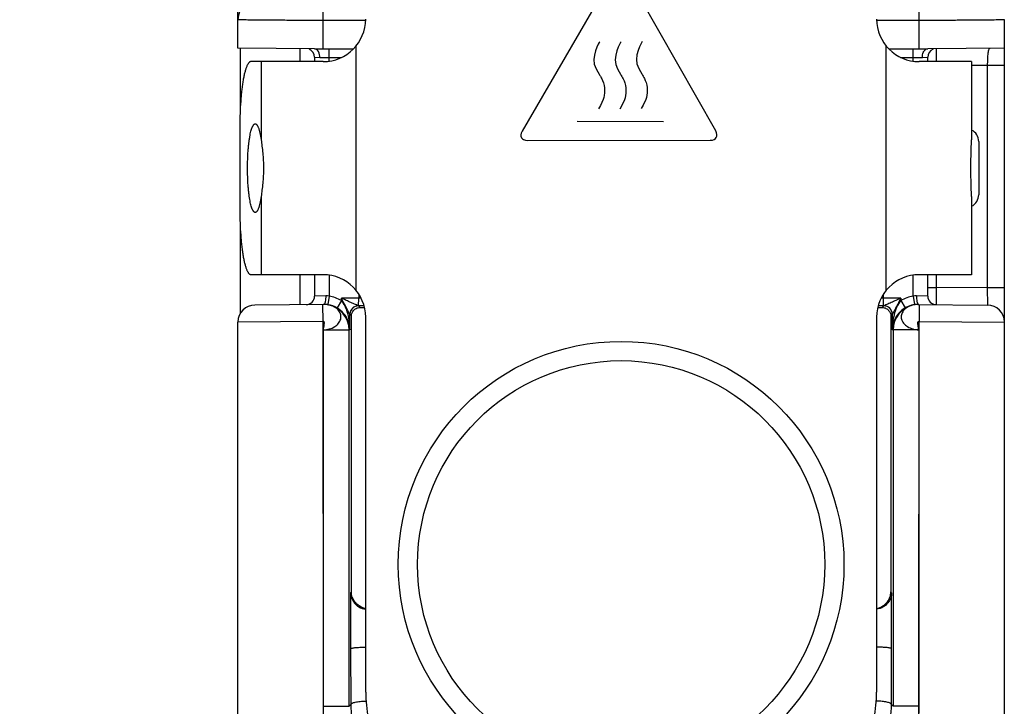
# Model space of a CAD drawing. Header units: inches. Extents: x 0 to 22, y 0 to 17.
# Tile 28 of 32: x 14.7 to 15.9, y 12.1 to 12.9. Entities that reach past the tile are written whole.
import ezdxf

# ---------------------------------------------------------------- set-up
doc = ezdxf.new("R2010")
doc.units = ezdxf.units.IN
doc.header["$LTSCALE"] = 1.21
doc.header["$MEASUREMENT"] = 0
doc.layers.get('0').update_dxf_attribs({"linetype": 'CONTINUOUS'})
for name, color, linetype in [('02___PRT_ALL_AXES', 7, 'CONTINUOUS'), ('03___PRT_ALL_CURVES', 7, 'CONTINUOUS'), ('DIMENSIONS', 7, 'CONTINUOUS'), ('FEATURES', 7, 'CONTINUOUS')]:
    doc.layers.add(name, color=color, linetype=linetype)
doc.styles.get("Standard").update_dxf_attribs({"font": 'txt', "width": 0.8})
doc.dimstyles.new('DIMSTYLE_2', dxfattribs={"dimtxt": 0.125, "dimasz": 0.18, "dimexe": 0.125, "dimexo": 0.0625, "dimgap": 0.0625, "dimtad": 0, "dimtih": 1, "dimtoh": 1, "dimdec": 3, "dimzin": 4, "dimdsep": 46, "dimtxsty": 'STANDARD', "dimblk": '_FILLED', "dimblk1": '_FILLED', "dimblk2": '_FILLED', "dimcen": 0.09, "dimadec": 0, "dimazin": 0, "dimtp": 0.001, "dimtm": 0.001, "dimtfac": 1, "dimtdec": 3, "dimtofl": 0, "dimtmove": 0, "dimatfit": 3, "dimldrblk": '_FILLED', "dimfxl": 1, "dimtolj": 1, "dimtzin": 4, "dimarcsym": 0})

# ---------------------------------------------------------------- blocks, each defined once
blk = doc.blocks.new('_FILLED')
at = {"color": 0, "linetype": 'ByBlock'}
blk.add_solid([(0, 0), (-1, 0.17361), (-1, -0.17361)], dxfattribs=at)
blk = doc.blocks.new('*D10')
at = {"layer": 'DIMENSIONS', "color": 2, "linetype": 'Continuous'}
for p, q in [((15.0158, 14.5445), (14.113, 14.5445)), ((14.238, 14.5445), (14.238, 13.2782)), ((14.238, 11.7618), (14.238, 13.0282)), ((15.0255, 11.7618), (14.113, 11.7618))]:
    blk.add_line(p, q, dxfattribs=at)
at = {"layer": 'DIMENSIONS', "color": 2, "linetype": 'Continuous', "xscale": 0.18, "yscale": 0.18, "zscale": 0.18}
for p, rotation in [((14.238, 14.5445), 90), ((14.238, 11.7618), 270)]:
    blk.add_blockref('_FILLED', p, dxfattribs=dict(at, rotation=rotation))
at = {"layer": 'DIMENSIONS', "color": 2, "linetype": 'Continuous', "insert": (14.238, 13.2157), "char_height": 0.125, "width": 1.325, "attachment_point": 2, "line_spacing_factor": 0.9}
blk.add_mtext('2.783{\\Ftxt.shx;\\W1.000000;\\H0.125000; }[70.68]', dxfattribs=at)

msp = doc.modelspace()

# ---------------------------------------------------------------- linework, layer by layer
at = {"color": 7, "linetype": 'Continuous'}
for p, q in [((14.988, 12.8363), (14.988, 14.5175)), ((15.088, 12.8355), (15.088, 12.8954)), ((15.788, 12.8355), (15.788, 12.8954)), ((15.888, 11.8618), (15.888, 12.8697)), ((15.138, 12.8689), (15.088, 12.8689)), ((15.788, 12.8689), (15.738, 12.8689)), ((15.078, 12.8355), (14.988, 12.8363)), ((15.078, 12.8355), (15.1237, 12.8355)), ((15.095, 12.821), (15.095, 12.8355)), ((15.7523, 12.8355), (15.798, 12.8355)), ((15.781, 12.821), (15.781, 12.8355)), ((15.888, 12.8363), (15.798, 12.8355)), ((15.8079, 12.8356), (15.8079, 12.8205)), ((15.078, 12.8256), (15.078, 12.8205)), ((15.078, 12.8256), (15.0842, 12.8255)), ((15.0842, 12.8255), (15.1097, 12.8255)), ((15.7662, 12.8255), (15.7917, 12.8255)), ((15.7917, 12.8255), (15.798, 12.8256)), ((15.798, 12.8205), (15.798, 12.8256)), ((15.868, 12.8161), (15.8494, 12.816)), ((15.888, 12.8161), (15.868, 12.8161)), ((15.868, 12.8161), (15.868, 12.5549)), ((15.858, 12.7267), (15.858, 12.6643)), ((15.078, 12.5705), (15.078, 12.5454)), ((15.095, 12.57), (15.095, 12.5452)), ((15.781, 12.5452), (15.781, 12.57)), ((15.798, 12.5454), (15.798, 12.5705)), ((15.808, 12.5705), (15.808, 12.5554)), ((15.0911, 12.5456), (15.078, 12.5454)), ((15.1299, 12.5477), (15.1299, 12.543)), ((15.746, 12.543), (15.746, 12.5477)), ((15.798, 12.5454), (15.7848, 12.5456)), ((15.798, 12.5554), (15.808, 12.5554)), ((15.808, 12.5554), (15.8079, 12.5354)), ((15.868, 12.5549), (15.808, 12.5554)), ((15.888, 12.5549), (15.868, 12.5549)), ((15.868, 12.5549), (15.8681, 12.5349)), ((15.0893, 12.5356), (15.0078, 12.5349)), ((15.088, 12.5156), (15.0878, 12.5356)), ((15.0893, 12.5358), (15.0889, 12.5356)), ((15.095, 12.5452), (15.0935, 12.5353)), ((15.0941, 12.535), (15.0937, 12.5351)), ((15.1095, 12.5401), (15.1045, 12.5314)), ((15.1299, 12.543), (15.1095, 12.543)), ((15.1095, 12.5401), (15.1095, 12.543)), ((15.1315, 12.532), (15.1295, 12.5339)), ((15.1297, 12.534), (15.1299, 12.543)), ((15.1326, 12.543), (15.1299, 12.543)), ((15.746, 12.543), (15.7433, 12.543)), ((15.7464, 12.5339), (15.7444, 12.532)), ((15.7664, 12.543), (15.746, 12.543)), ((15.7462, 12.534), (15.746, 12.543)), ((15.7664, 12.543), (15.7664, 12.5401)), ((15.7664, 12.5401), (15.7715, 12.5314)), ((15.781, 12.5452), (15.7824, 12.5353)), ((15.7847, 12.5355), (15.7842, 12.5355)), ((15.7866, 12.5358), (15.787, 12.5356)), ((15.7866, 12.5356), (15.8681, 12.5349)), ((15.7881, 12.5356), (15.788, 12.5156)), ((15.1212, 12.5223), (15.1195, 12.5239)), ((15.1195, 12.5056), (15.1195, 12.5239)), ((15.1212, 12.1982), (15.1212, 12.5223)), ((15.7564, 12.5239), (15.7547, 12.5223)), ((15.7547, 12.5223), (15.7547, 12.1982)), ((15.7564, 12.5239), (15.7564, 12.5056)), ((15.088, 12.5156), (14.988, 12.5149)), ((14.988, 11.8618), (14.988, 12.5149)), ((15.0883, 12.064), (15.088, 12.5156)), ((15.138, 12.0805), (15.138, 12.5205)), ((15.738, 12.5205), (15.738, 12.0805)), ((15.7876, 12.064), (15.788, 12.5156)), ((15.788, 12.5156), (15.888, 12.5149)), ((15.0883, 12.064), (15.0885, 12.5056)), ((15.0885, 12.5056), (15.1185, 12.5056)), ((15.1195, 12.5056), (15.1185, 12.5056)), ((15.1185, 12.064), (15.1185, 12.5056)), ((15.7574, 12.5056), (15.7564, 12.5056)), ((15.7874, 12.5056), (15.7574, 12.5056)), ((15.7574, 12.5056), (15.7574, 12.064)), ((15.7874, 12.5056), (15.7876, 12.064)), ((15.1212, 12.1982), (15.1203, 12.1973)), ((15.1203, 12.1973), (15.1203, 12.1315)), ((15.7556, 12.1973), (15.7547, 12.1982)), ((15.7556, 12.1315), (15.7556, 12.1973)), ((15.1203, 12.1315), (15.1206, 12.0661)), ((15.7554, 12.0661), (15.7556, 12.1315)), ((15.088, 11.8618), (15.0883, 12.064)), ((15.0885, 12.064), (15.1185, 12.064)), ((15.1185, 12.064), (15.1206, 12.0661)), ((15.7554, 12.0661), (15.7574, 12.064)), ((15.7874, 12.064), (15.7574, 12.064)), ((15.788, 11.8618), (15.7876, 12.064))]:
    msp.add_line(p, q, dxfattribs=at)
at = {"color": 3, "linetype": 'Continuous'}
for p, q in [((14.9905, 12.8363), (14.9905, 12.7588)), ((15.0605, 12.8357), (15.0605, 12.8205)), ((14.9905, 12.6322), (14.9905, 12.5246)), ((15.0605, 12.5705), (15.0605, 12.5354))]:
    msp.add_line(p, q, dxfattribs=at)
at = {"color": 7, "linetype": 'Continuous'}
for points in [[(15.0937, 12.5351), (15.0934, 12.5352), (15.093, 12.5353), (15.0926, 12.5353), (15.0922, 12.5354), (15.0917, 12.5355), (15.0911, 12.5355), (15.0905, 12.5356), (15.0899, 12.5356), (15.0893, 12.5356)], [(15.7832, 12.5353), (15.7827, 12.5352), (15.7824, 12.5352), (15.7821, 12.5351), (15.7818, 12.535)], [(15.7842, 12.5355), (15.7836, 12.5354), (15.7832, 12.5353)], [(15.7866, 12.5356), (15.786, 12.5356), (15.7854, 12.5356), (15.7847, 12.5355)]]:
    msp.add_lwpolyline(points, dxfattribs=at)
for radius in [0.2617, 0.2391]:
    msp.add_circle((15.438, 12.2305), radius, dxfattribs=at)
for centre, radius, start, end in [((15.015, 12.8697), 0.027, 89.9953, 179.9953), ((15.068, 12.8256), 0.01, 0, 69.6112), ((15.808, 12.8256), 0.01, 110.3889, 179.9999), ((15.843, 12.7267), 0.015, 0, 64.6052), ((15.843, 12.6643), 0.015, 295.3948, 360), ((15.068, 12.5454), 0.01, 270.5, 360), ((15.808, 12.5454), 0.01, 180, 269.5001), ((15.008, 12.5149), 0.02, 90.5, 180), ((15.0885, 12.506), 0.0296, 88.3872, 90.4982), ((15.0885, 12.5062), 0.0294, 88.3666, 90.4983), ((15.0885, 12.5061), 0.0296, 85.127, 88.3683), ((15.0892, 12.5056), 0.03, 81.7105, 87.8579), ((15.0885, 12.5066), 0.029, 80.114, 85.1418), ((15.0884, 12.5054), 0.0302, 78.4132, 84.4177), ((15.0892, 12.5057), 0.0299, 80.7046, 81.7203), ((15.0889, 12.5084), 0.0271, 74.3501, 80.1402), ((15.0885, 12.5056), 0.03, 359.9967, 78.3924), ((15.1295, 12.524), 0.01, 90.1225, 180.0024), ((15.1295, 12.5239), 0.01, 90.0033, 179.9967), ((15.13, 11.4028), 1.1312, 89.6916, 90.0253), ((15.7462, 11.3311), 1.2029, 89.9897, 90.3035), ((15.7464, 12.524), 0.01, 0.0034, 89.8781), ((15.7464, 12.5239), 0.01, 0.0033, 89.9967), ((15.7874, 12.5056), 0.03, 101.5693, 180.0033), ((15.7868, 12.5055), 0.0301, 105.3106, 120.5383), ((15.7867, 12.5056), 0.03, 98.2866, 105.2749), ((15.7871, 12.5084), 0.0272, 99.8247, 105.642), ((15.7875, 12.5054), 0.0302, 95.563, 101.5487), ((15.7874, 12.5065), 0.0291, 94.8259, 99.8528), ((15.7867, 12.5057), 0.03, 96.7229, 98.2863), ((15.7867, 12.5055), 0.0302, 95.2118, 96.7247), ((15.7867, 12.5057), 0.03, 93.7309, 95.2134), ((15.7867, 12.5058), 0.0299, 91.8945, 93.7281), ((15.7874, 12.5061), 0.0295, 89.5065, 94.8448), ((15.7874, 12.506), 0.0296, 89.5017, 91.5571), ((15.868, 12.5149), 0.02, 0, 89.5), ((15.0888, 12.505), 0.0308, 40.7035, 59.4012), ((15.0888, 12.5049), 0.0308, 30.3073, 40.7101), ((15.7872, 12.5049), 0.0308, 139.2938, 149.6883), ((15.7871, 12.505), 0.0307, 120.5841, 139.3111), ((15.0888, 12.5049), 0.0308, 28.1368, 30.3093), ((15.0889, 12.505), 0.0307, 21.3851, 28.1331), ((15.089, 12.505), 0.0306, 14.2153, 21.3801), ((15.0892, 12.5051), 0.0303, 0.9799, 14.1991), ((15.0404, 12.5052), 0.0792, 0.3399, 5.7945), ((15.7867, 12.5051), 0.0304, 158.6042, 179.0048), ((15.787, 12.505), 0.0307, 154.0778, 158.6161), ((15.7871, 12.505), 0.0307, 149.6896, 154.0744), ((15.288, 12.0805), 0.15, 180, 270), ((15.588, 12.0805), 0.15, 270, 360)]:
    msp.add_arc(centre, radius, start, end, dxfattribs=at)
for centre, start_param, end_param in [((15.1412, 12.5323), -2.077118, -1.800755), ((15.7347, 12.5323), -1.340838, -1.064475)]:
    msp.add_ellipse(centre, major_axis=(0.02, 0), ratio=0.017455, start_param=start_param, end_param=end_param, dxfattribs=at)
for points, knots in [([(15.088, 12.8689), (15.0815, 12.8689), (15.0687, 12.8689), (15.0502, 12.8689), (15.0355, 12.869), (15.0247, 12.8691), (15.0175, 12.8691), (15.0109, 12.8692), (15.0051, 12.8692), (15, 12.8693), (14.9959, 12.8694), (14.9929, 12.8694), (14.991, 12.8695), (14.99, 12.8695), (14.9891, 12.8696), (14.9885, 12.8696), (14.9882, 12.8697), (14.988, 12.8696), (14.988, 12.8697)], [0, 0, 0, 0, 0.195048, 0.382651, 0.555524, 0.634352, 0.707057, 0.772958, 0.831402, 0.881847, 0.923795, 0.956846, 0.969939, 0.980692, 0.989082, 0.995096, 0.998728, 1, 1, 1, 1]), ([(15.888, 12.8697), (15.888, 12.8696), (15.8877, 12.8697), (15.8874, 12.8696), (15.8868, 12.8696), (15.886, 12.8695), (15.8849, 12.8695), (15.883, 12.8694), (15.8801, 12.8694), (15.8759, 12.8693), (15.8708, 12.8692), (15.865, 12.8692), (15.8584, 12.8691), (15.8512, 12.8691), (15.8404, 12.869), (15.8257, 12.8689), (15.8072, 12.8689), (15.7945, 12.8689), (15.788, 12.8689)], [0, 0, 0, 0, 0.001272, 0.004904, 0.010918, 0.019308, 0.030061, 0.043154, 0.076205, 0.118153, 0.168598, 0.227042, 0.292943, 0.365648, 0.444476, 0.617349, 0.804952, 1, 1, 1, 1]), ([(15.0843, 12.8255), (15.0843, 12.8265), (15.0839, 12.83), (15.0823, 12.8337), (15.0801, 12.8349)], [0, 0, 0, 0, 0.287443, 1, 1, 1, 1]), ([(15.7917, 12.8255), (15.7917, 12.8275), (15.7923, 12.831), (15.7944, 12.8341), (15.7958, 12.8349)], [0, 0, 0, 0, 0.553051, 1, 1, 1, 1]), ([(15.8714, 12.8362), (15.871, 12.8362), (15.8702, 12.8358), (15.8695, 12.8345), (15.869, 12.8327), (15.8684, 12.829), (15.8681, 12.8235), (15.868, 12.8187), (15.868, 12.8161)], [0, 0, 0, 0, 0.049917, 0.113926, 0.204529, 0.323781, 0.633693, 1, 1, 1, 1]), ([(15.0911, 12.5456), (15.0911, 12.5445), (15.0911, 12.5423), (15.0907, 12.5394), (15.0902, 12.5373), (15.0897, 12.5361), (15.0893, 12.5358)], [0, 0, 0, 0, 0.336026, 0.635089, 0.862373, 1, 1, 1, 1]), ([(15.7848, 12.5456), (15.7848, 12.5445), (15.7849, 12.5423), (15.7852, 12.5394), (15.7857, 12.5373), (15.7862, 12.5361), (15.7866, 12.5358)], [0, 0, 0, 0, 0.336021, 0.635081, 0.862368, 1, 1, 1, 1]), ([(15.0885, 12.5056), (15.093, 12.5059), (15.0998, 12.5076), (15.1063, 12.5131), (15.109, 12.518), (15.1092, 12.5235), (15.1067, 12.5285), (15.1021, 12.5324), (15.0983, 12.534), (15.0962, 12.5346)], [0, 0, 0, 0, 0.286107, 0.412765, 0.52555, 0.631179, 0.740902, 0.863227, 1, 1, 1, 1]), ([(15.1195, 12.524), (15.1194, 12.524), (15.1192, 12.5244), (15.1188, 12.525), (15.1184, 12.5259), (15.1176, 12.5274), (15.1165, 12.5294), (15.1152, 12.532), (15.1138, 12.5347), (15.1119, 12.5383), (15.1105, 12.5411), (15.1095, 12.543)], [0, 0, 0, 0, 0.017323, 0.054545, 0.104601, 0.161938, 0.289195, 0.425391, 0.566206, 0.709625, 1, 1, 1, 1]), ([(15.1297, 12.534), (15.1292, 12.534), (15.128, 12.5345), (15.1259, 12.5355), (15.1234, 12.5366), (15.1198, 12.5382), (15.1152, 12.5403), (15.1114, 12.5421), (15.1095, 12.543)], [0, 0, 0, 0, 0.070158, 0.178, 0.304613, 0.438517, 0.71662, 1, 1, 1, 1]), ([(15.1191, 12.5131), (15.1187, 12.5179), (15.1168, 12.5273), (15.1127, 12.5363), (15.1095, 12.5401)], [0, 0, 0, 0, 0.493401, 1, 1, 1, 1]), ([(15.1295, 12.5339), (15.1295, 12.5339), (15.1295, 12.534), (15.1295, 12.534), (15.1295, 12.534)], [0, 0, 0, 0, 0.376952, 1, 1, 1, 1]), ([(15.7664, 12.543), (15.7645, 12.5421), (15.7607, 12.5403), (15.7561, 12.5382), (15.7525, 12.5366), (15.75, 12.5355), (15.748, 12.5345), (15.7467, 12.534), (15.7462, 12.534)], [0, 0, 0, 0, 0.283387, 0.561489, 0.695405, 0.821982, 0.929861, 1, 1, 1, 1]), ([(15.7464, 12.534), (15.7464, 12.534), (15.7464, 12.534), (15.7464, 12.5339), (15.7464, 12.5339)], [0, 0, 0, 0, 0.62229, 1, 1, 1, 1]), ([(15.7664, 12.543), (15.7654, 12.5411), (15.764, 12.5383), (15.7621, 12.5347), (15.7607, 12.532), (15.7594, 12.5294), (15.7584, 12.5274), (15.7576, 12.5259), (15.7571, 12.525), (15.7567, 12.5244), (15.7565, 12.524), (15.7564, 12.524)], [0, 0, 0, 0, 0.290387, 0.433809, 0.574627, 0.710822, 0.838078, 0.895411, 0.94547, 0.982696, 1, 1, 1, 1]), ([(15.7664, 12.5401), (15.7644, 12.5377), (15.7613, 12.5322), (15.7574, 12.5207), (15.7564, 12.5116), (15.7564, 12.5056)], [0, 0, 0, 0, 0.256859, 0.507809, 1, 1, 1, 1]), ([(15.7797, 12.5346), (15.7776, 12.534), (15.7738, 12.5324), (15.7692, 12.5285), (15.7667, 12.5235), (15.7669, 12.518), (15.7696, 12.5131), (15.7743, 12.5091), (15.7805, 12.5065), (15.7851, 12.5057), (15.7874, 12.5056)], [0, 0, 0, 0, 0.136462, 0.258504, 0.367989, 0.47336, 0.585951, 0.712217, 0.85218, 1, 1, 1, 1]), ([(15.1195, 12.5239), (15.1195, 12.5239), (15.1195, 12.524), (15.1195, 12.524), (15.1195, 12.524)], [0, 0, 0, 0, 0.415595, 1, 1, 1, 1]), ([(15.1212, 12.5223), (15.1213, 12.5246), (15.1228, 12.5282), (15.127, 12.5313), (15.1299, 12.532), (15.1315, 12.532)], [0, 0, 0, 0, 0.439392, 0.697069, 1, 1, 1, 1]), ([(15.7444, 12.532), (15.746, 12.532), (15.7489, 12.5313), (15.7531, 12.5282), (15.7547, 12.5246), (15.7547, 12.5223)], [0, 0, 0, 0, 0.302931, 0.560608, 1, 1, 1, 1]), ([(15.7564, 12.524), (15.7564, 12.524), (15.7564, 12.524), (15.7564, 12.5239), (15.7564, 12.5239)], [0, 0, 0, 0, 0.584438, 1, 1, 1, 1]), ([(15.0885, 12.5056), (15.0884, 12.5066), (15.0887, 12.5082), (15.0891, 12.5103), (15.0893, 12.5119), (15.0895, 12.5133), (15.0895, 12.5145), (15.089, 12.5155), (15.0883, 12.5156), (15.088, 12.5156)], [0, 0, 0, 0, 0.279015, 0.434404, 0.584734, 0.718453, 0.82662, 0.910374, 1, 1, 1, 1]), ([(15.7874, 12.5056), (15.7875, 12.5066), (15.7872, 12.5082), (15.7868, 12.5103), (15.7865, 12.5119), (15.7864, 12.5133), (15.7864, 12.5145), (15.7869, 12.5155), (15.7876, 12.5156), (15.788, 12.5156)], [0, 0, 0, 0, 0.279276, 0.43451, 0.584512, 0.717908, 0.825996, 0.910108, 1, 1, 1, 1]), ([(15.1203, 12.1973), (15.1204, 12.1952), (15.1211, 12.191), (15.1244, 12.185), (15.1301, 12.18), (15.1352, 12.1782), (15.1379, 12.1778)], [0, 0, 0, 0, 0.218402, 0.449643, 0.706872, 1, 1, 1, 1]), ([(15.1379, 12.1788), (15.1353, 12.1793), (15.1305, 12.1812), (15.1251, 12.1862), (15.122, 12.192), (15.1212, 12.1962), (15.1212, 12.1982)], [0, 0, 0, 0, 0.291922, 0.548594, 0.780434, 1, 1, 1, 1]), ([(15.738, 12.1788), (15.7406, 12.1793), (15.7454, 12.1812), (15.7508, 12.1862), (15.754, 12.192), (15.7547, 12.1962), (15.7547, 12.1982)], [0, 0, 0, 0, 0.291922, 0.548594, 0.780434, 1, 1, 1, 1]), ([(15.7556, 12.1973), (15.7556, 12.1952), (15.7548, 12.191), (15.7515, 12.185), (15.7458, 12.18), (15.7407, 12.1782), (15.738, 12.1778)], [0, 0, 0, 0, 0.218412, 0.449683, 0.70698, 1, 1, 1, 1]), ([(15.1203, 12.1315), (15.1203, 12.1316), (15.1209, 12.132), (15.1219, 12.1322), (15.1235, 12.1326), (15.1266, 12.133), (15.1315, 12.1333), (15.1357, 12.1335), (15.138, 12.1335)], [0, 0, 0, 0, 0.029523, 0.089113, 0.180555, 0.301588, 0.61782, 1, 1, 1, 1]), ([(15.7556, 12.1315), (15.7556, 12.1316), (15.755, 12.132), (15.754, 12.1322), (15.7524, 12.1326), (15.7493, 12.133), (15.7444, 12.1333), (15.7402, 12.1335), (15.738, 12.1335)], [0, 0, 0, 0, 0.029523, 0.089114, 0.180556, 0.30159, 0.617823, 1, 1, 1, 1]), ([(15.2884, 11.864), (15.2754, 11.864), (15.2492, 11.8666), (15.2114, 11.8781), (15.1766, 11.8967), (15.1461, 11.9217), (15.1211, 11.9522), (15.1056, 11.9812), (15.0968, 12.0059), (15.092, 12.025), (15.0892, 12.0444), (15.0883, 12.0575), (15.0883, 12.064)], [0, 0, 0, 0, 0.124912, 0.249867, 0.374849, 0.499845, 0.624844, 0.749826, 0.812393, 0.874928, 0.937475, 1, 1, 1, 1]), ([(15.1206, 12.0661), (15.1206, 12.0668), (15.1227, 12.0681), (15.1262, 12.069), (15.1319, 12.0698), (15.136, 12.0701), (15.1383, 12.0701)], [0, 0, 0, 0, 0.107755, 0.321937, 0.630885, 1, 1, 1, 1]), ([(15.1206, 12.0661), (15.1206, 12.0551), (15.1228, 12.033), (15.1358, 11.9906), (15.1673, 11.9434), (15.2146, 11.9119), (15.2575, 11.8989), (15.2799, 11.8967), (15.2911, 11.8967)], [0, 0, 0, 0, 0.124274, 0.248732, 0.497431, 0.747601, 0.873731, 1, 1, 1, 1]), ([(15.5848, 11.8967), (15.596, 11.8967), (15.6185, 11.8989), (15.6613, 11.9119), (15.7086, 11.9434), (15.7401, 11.9906), (15.7531, 12.033), (15.7553, 12.0551), (15.7554, 12.0661)], [0, 0, 0, 0, 0.126268, 0.252398, 0.502567, 0.751267, 0.875726, 1, 1, 1, 1]), ([(15.7876, 12.064), (15.7876, 12.0575), (15.7868, 12.0444), (15.7839, 12.025), (15.7792, 12.0059), (15.7703, 11.9812), (15.7548, 11.9522), (15.7298, 11.9217), (15.6993, 11.8967), (15.6645, 11.8781), (15.6267, 11.8666), (15.6005, 11.864), (15.5875, 11.864)], [0, 0, 0, 0, 0.062525, 0.125072, 0.187607, 0.250174, 0.375156, 0.500155, 0.625151, 0.750133, 0.875088, 1, 1, 1, 1]), ([(15.7554, 12.0661), (15.7553, 12.0668), (15.7532, 12.0681), (15.7497, 12.069), (15.7441, 12.0698), (15.7399, 12.0701), (15.7376, 12.0701)], [0, 0, 0, 0, 0.107755, 0.321936, 0.630885, 1, 1, 1, 1])]:
    msp.add_open_spline(points, degree=3, knots=knots, dxfattribs=at)
for points in [[(15.095, 12.5452), (15.0937, 12.5455), (15.0924, 12.5456), (15.0911, 12.5456)], [(15.7848, 12.5456), (15.7835, 12.5456), (15.7822, 12.5455), (15.781, 12.5452)], [(15.1045, 12.5314), (15.1013, 12.5333), (15.0977, 12.5346), (15.094, 12.5352)], [(15.1095, 12.5401), (15.1051, 12.5427), (15.1001, 12.5445), (15.095, 12.5452)], [(15.781, 12.5452), (15.7759, 12.5445), (15.7708, 12.5427), (15.7664, 12.5401)]]:
    msp.add_open_spline(points, degree=3, dxfattribs=at)
at = {"layer": '02___PRT_ALL_AXES', "color": 7, "linetype": 'Continuous'}
for p, q in [((15.0153, 12.8205), (15.0153, 12.7288)), ((15.8494, 12.8205), (15.8494, 12.7288)), ((15.0153, 12.6623), (15.0153, 12.5705)), ((15.8494, 12.6623), (15.8494, 12.5705))]:
    msp.add_line(p, q, dxfattribs=at)
for points, knots in [([(14.9993, 12.6955), (14.9993, 12.6989), (14.9994, 12.7055), (14.9998, 12.7137), (15.0003, 12.72), (15.0008, 12.7243), (15.0013, 12.7284), (15.0019, 12.7322), (15.0025, 12.7356), (15.0032, 12.7386), (15.004, 12.7413), (15.0047, 12.7432), (15.0052, 12.7445), (15.0057, 12.7453), (15.0061, 12.7459), (15.0065, 12.7465), (15.007, 12.747), (15.0074, 12.7473), (15.0078, 12.7475), (15.0082, 12.7475), (15.0083, 12.7475)], [0, 0, 0, 0, 0.187584, 0.368277, 0.45385, 0.535215, 0.611643, 0.682426, 0.746947, 0.804685, 0.855185, 0.898169, 0.916799, 0.933521, 0.948378, 0.96145, 0.972869, 0.982847, 0.991726, 1, 1, 1, 1]), ([(15.0083, 12.7475), (15.0085, 12.7475), (15.0088, 12.7475), (15.0093, 12.7472), (15.0098, 12.7468), (15.0103, 12.7463), (15.0108, 12.7456), (15.0113, 12.7447), (15.0117, 12.7437), (15.0122, 12.7426), (15.0126, 12.7413), (15.0132, 12.7393), (15.0139, 12.7365), (15.0146, 12.7328), (15.0151, 12.7301), (15.0153, 12.7288)], [0, 0, 0, 0, 0.024142, 0.050456, 0.080641, 0.115806, 0.156581, 0.203316, 0.256198, 0.31531, 0.380626, 0.452068, 0.612859, 0.796285, 1, 1, 1, 1]), ([(15.0153, 12.7288), (15.0156, 12.7263), (15.0163, 12.7211), (15.0172, 12.713), (15.0178, 12.7044), (15.018, 12.6985), (15.018, 12.6955)], [0, 0, 0, 0, 0.223663, 0.469888, 0.731182, 1, 1, 1, 1]), ([(15.8494, 12.6623), (15.8494, 12.6635), (15.8493, 12.666), (15.8492, 12.6711), (15.849, 12.678), (15.8487, 12.6866), (15.8486, 12.6955), (15.8487, 12.7044), (15.849, 12.713), (15.8492, 12.7199), (15.8493, 12.7251), (15.8494, 12.7276), (15.8494, 12.7288)], [0, 0, 0, 0, 0.053945, 0.111284, 0.234214, 0.365093, 0.500009, 0.634924, 0.7658, 0.888723, 0.946057, 1, 1, 1, 1]), ([(15.0083, 12.6435), (15.0082, 12.6435), (15.0078, 12.6436), (15.0074, 12.6438), (15.007, 12.6441), (15.0065, 12.6445), (15.0061, 12.6451), (15.0057, 12.6458), (15.0052, 12.6466), (15.0047, 12.6479), (15.004, 12.6498), (15.0032, 12.6524), (15.0025, 12.6554), (15.0019, 12.6589), (15.0013, 12.6626), (15.0008, 12.6667), (15.0003, 12.6711), (14.9998, 12.6773), (14.9994, 12.6855), (14.9993, 12.6921), (14.9993, 12.6955)], [0, 0, 0, 0, 0.008274, 0.017153, 0.027131, 0.03855, 0.051622, 0.066479, 0.083201, 0.101831, 0.144815, 0.195315, 0.253053, 0.317574, 0.388357, 0.464785, 0.54615, 0.631723, 0.812416, 1, 1, 1, 1]), ([(15.018, 12.6955), (15.018, 12.6925), (15.0178, 12.6866), (15.0172, 12.678), (15.0163, 12.6699), (15.0156, 12.6648), (15.0153, 12.6623)], [0, 0, 0, 0, 0.26881, 0.530104, 0.776333, 1, 1, 1, 1]), ([(15.0153, 12.6623), (15.0151, 12.6609), (15.0146, 12.6583), (15.0139, 12.6545), (15.0132, 12.6517), (15.0126, 12.6498), (15.0122, 12.6485), (15.0117, 12.6473), (15.0113, 12.6463), (15.0108, 12.6455), (15.0103, 12.6448), (15.0098, 12.6442), (15.0093, 12.6438), (15.0088, 12.6436), (15.0085, 12.6435), (15.0083, 12.6435)], [0, 0, 0, 0, 0.203715, 0.387141, 0.547932, 0.619374, 0.68469, 0.743802, 0.796684, 0.843419, 0.884194, 0.919359, 0.949544, 0.975858, 1, 1, 1, 1])]:
    msp.add_open_spline(points, degree=3, knots=knots, dxfattribs=at)
at = {"layer": '03___PRT_ALL_CURVES', "color": 40, "linetype": 'Continuous'}
for p, q in [((15.4303, 12.926), (15.3217, 12.7389)), ((15.5491, 12.7391), (15.4428, 12.9259)), ((15.4137, 12.7692), (15.4113, 12.765)), ((15.4169, 12.7759), (15.4137, 12.7692)), ((15.4388, 12.7691), (15.4364, 12.7649)), ((15.442, 12.7758), (15.4388, 12.7691)), ((15.4638, 12.7695), (15.4614, 12.7653)), ((15.467, 12.7762), (15.4638, 12.7695)), ((15.3862, 12.7506), (15.4878, 12.7503)), ((15.3279, 12.7281), (15.5427, 12.7282))]:
    msp.add_line(p, q, dxfattribs=at)
for points in [[(15.4128, 12.8439), (15.4128, 12.8439), (15.4009, 12.8256), (15.4085, 12.8122)], [(15.4379, 12.8438), (15.4379, 12.8438), (15.426, 12.8255), (15.4336, 12.8121)], [(15.4628, 12.8442), (15.4628, 12.8442), (15.451, 12.8259), (15.4586, 12.8125)], [(15.4085, 12.8122), (15.4153, 12.8002), (15.413, 12.8051), (15.4163, 12.7982)], [(15.4336, 12.8121), (15.4404, 12.8002), (15.4381, 12.805), (15.4414, 12.7981)], [(15.4586, 12.8125), (15.4654, 12.8006), (15.4631, 12.8054), (15.4664, 12.7985)], [(15.4163, 12.7982), (15.4195, 12.7913), (15.4187, 12.7817), (15.4169, 12.7759)], [(15.4414, 12.7981), (15.4446, 12.7913), (15.4438, 12.7816), (15.442, 12.7758)], [(15.4664, 12.7985), (15.4696, 12.7917), (15.4688, 12.782), (15.467, 12.7762)], [(15.3217, 12.7389), (15.3182, 12.7329), (15.321, 12.7281), (15.3279, 12.7281)], [(15.5427, 12.7282), (15.5496, 12.7283), (15.5525, 12.7332), (15.5491, 12.7391)]]:
    msp.add_open_spline(points, degree=3, dxfattribs=at)
at = {"layer": 'FEATURES', "color": 7, "linetype": 'Continuous'}
for p, q in [((15.1265, 12.8387), (15.1265, 12.5523)), ((15.7494, 12.5523), (15.7494, 12.8387)), ((15.088, 12.8205), (15.0033, 12.8205)), ((15.8494, 12.8205), (15.788, 12.8205)), ((14.9902, 12.7455), (14.9902, 12.6455)), ((15.088, 12.5705), (15.0033, 12.5705)), ((15.8494, 12.5705), (15.788, 12.5705))]:
    msp.add_line(p, q, dxfattribs=at)
for centre, start, end in [((15.088, 12.8705), 270, 360), ((15.788, 12.8705), 180, 270), ((15.088, 12.5205), 0, 90), ((15.788, 12.5205), 90, 180)]:
    msp.add_arc(centre, 0.05, start, end, dxfattribs=at)
for points, knots in [([(15.0033, 12.8205), (15.0031, 12.8205), (15.0026, 12.8205), (15.002, 12.8202), (15.0013, 12.8197), (15.0007, 12.8191), (15.0001, 12.8182), (14.9995, 12.8173), (14.9988, 12.8161), (14.9983, 12.8148), (14.9977, 12.8133), (14.9969, 12.811), (14.996, 12.8077), (14.9949, 12.8033), (14.994, 12.7984), (14.9932, 12.793), (14.9924, 12.7871), (14.9918, 12.7808), (14.991, 12.7718), (14.9904, 12.76), (14.9902, 12.7504), (14.9902, 12.7455)], [0, 0, 0, 0, 0.008271, 0.017153, 0.027131, 0.038547, 0.051618, 0.066478, 0.083204, 0.101831, 0.122372, 0.14482, 0.195326, 0.253059, 0.317583, 0.388362, 0.464781, 0.546157, 0.631748, 0.812375, 1, 1, 1, 1]), ([(14.9902, 12.6455), (14.9902, 12.6406), (14.9904, 12.6311), (14.991, 12.6193), (14.9918, 12.6103), (14.9924, 12.604), (14.9932, 12.5981), (14.994, 12.5926), (14.9949, 12.5877), (14.996, 12.5833), (14.9969, 12.5801), (14.9977, 12.5778), (14.9983, 12.5763), (14.9988, 12.5749), (14.9995, 12.5738), (15.0001, 12.5728), (15.0007, 12.572), (15.0013, 12.5713), (15.002, 12.5709), (15.0026, 12.5706), (15.0031, 12.5705), (15.0033, 12.5705)], [0, 0, 0, 0, 0.187625, 0.368252, 0.453843, 0.535219, 0.611638, 0.682417, 0.746941, 0.804674, 0.85518, 0.877628, 0.898169, 0.916796, 0.933522, 0.948382, 0.961453, 0.972869, 0.982847, 0.991729, 1, 1, 1, 1])]:
    msp.add_open_spline(points, degree=3, knots=knots, dxfattribs=at)

# ---------------------------------------------------------------- dimensions: what is measured, and where the dimension line sits
at = {"layer": 'DIMENSIONS', "color": 2, "linetype": 'Continuous'}
dim = msp.add_linear_dim(base=(14.238, 11.7618), p1=(15.0783, 14.5445), p2=(15.088, 11.7618), angle=270, dimstyle='DIMSTYLE_2', dxfattribs=at)
dim.commit()
dim.dimension.update_dxf_attribs({"geometry": '*D10', "text_midpoint": (14.238, 13.1532), "dimtype": 160})

doc.saveas('drawing.dxf')
